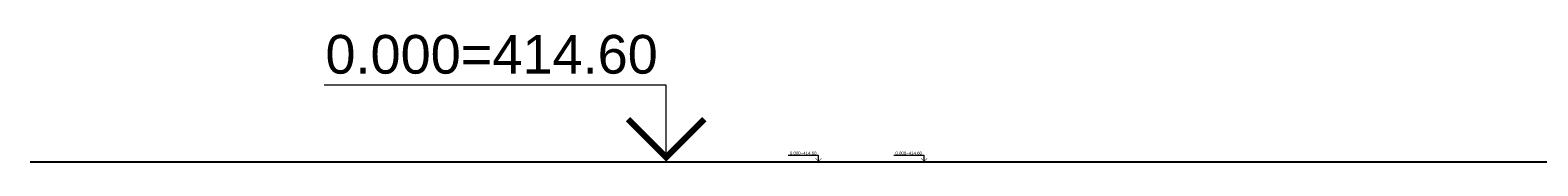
# Model space of a CAD drawing. Header units: millimetres. Extents: x -50987266 to 2610517, y -212233 to 51153522.
# Tile 29 of 174: x 251044 to 445745, y 750 to 17219. Entities that reach past the tile are written whole.
import ezdxf
from ezdxf.enums import TextEntityAlignment as Align

# ---------------------------------------------------------------- set-up
doc = ezdxf.new("R2010")
doc.units = ezdxf.units.MM
doc.set_wipeout_variables(frame=1)
doc.layers.get('Defpoints').update_dxf_attribs({"color": 6})
doc.layers.add('S - LINE', color=7, linetype='Continuous', lineweight=15)
doc.layers.add('S - TEXT', color=7, linetype='Continuous', lineweight=9)
doc.styles.get("Standard").update_dxf_attribs({"font": 'arial.ttf'})

# ---------------------------------------------------------------- blocks, each defined once
blk = doc.blocks.new('*U12')
at = {"color": 0, "linetype": 'ByBlock', "lineweight": -2}
blk.add_line((-3, 0), (-12.928, 0), dxfattribs=at)
blk.add_lwpolyline([(-9.928, 0), (-9.928, 5), (-32.281, 5)], dxfattribs=at)
at = {"color": 0, "linetype": 'ByBlock', "lineweight": -2, "const_width": 0.4}
blk.add_lwpolyline([(-7.428, 2.783), (-9.928, 0.283), (-12.428, 2.783)], dxfattribs=at)
at = {"color": 0, "linetype": 'ByBlock', "lineweight": -2, "oblique": 15}
for tag, p in [('ОТМЕТКА', (-21.307, 7.024)), ('НТЕКСТ', (-21.178, 2.5))]:
    blk.add_attdef(tag, text='', height=3, dxfattribs=at).set_placement(p, align=Align.MIDDLE_CENTER)
blk = doc.blocks.new('*U50')
at = {"color": 0, "linetype": 'ByBlock', "lineweight": -2}
blk.add_line((-3, 0), (-11, 0), dxfattribs=at)
blk.add_lwpolyline([(-8, 0), (-8, 5), (-32.9, 5)], dxfattribs=at)
at = {"color": 0, "linetype": 'ByBlock', "lineweight": -2, "const_width": 0.4}
blk.add_lwpolyline([(-5.5, 2.8), (-8, 0.3), (-10.5, 2.8)], dxfattribs=at)
at = {"color": 0, "linetype": 'ByBlock', "lineweight": -2, "oblique": 15}
for tag, p in [('ОТМЕТКА', (-20.6, 7)), ('НТЕКСТ', (-19.3, 2.5))]:
    blk.add_attdef(tag, text='', height=3, dxfattribs=at).set_placement(p, align=Align.MIDDLE_CENTER)

msp = doc.modelspace()

# ---------------------------------------------------------------- linework, layer by layer
at = {"layer": 'Defpoints'}
msp.add_lwpolyline([(251044.2, 750), (2610517.1, 750)], dxfattribs=at)

# ---------------------------------------------------------------- block references
at = {"layer": 'S - TEXT'}
ref = msp.add_blockref('*U12', (352798.7, 750), dxfattribs=dict(at, xscale=1976, yscale=1976, zscale=1976))
ref.add_attrib('ОТМЕТКА', '0.000=414.60', dxfattribs={"layer": '0', "color": 0, "linetype": 'ByBlock', "lineweight": -2, "height": 5000}).set_placement((310636.1, 14630), align=Align.MIDDLE_CENTER)

# ---------------------------------------------------------------- next in the draw order: wipeouts: each hides what was drawn before it
at = {"color": 7, "true_color": 0xffffff}
for points in [[(348867.2, 2145.7), (352888, 2145.7), (352888, 1380.5), (348867.2, 1380.5)], [(362499.2, 2145.7), (366520, 2145.7), (366520, 1380.5), (362499.2, 1380.5)]]:
    msp.add_wipeout(points, dxfattribs=at).dxf.layer = 'S - LINE'

# ---------------------------------------------------------------- next in the draw order: block references
at = {"layer": 'S - TEXT'}
ref = msp.add_blockref('*U50', (354126.2, 750), dxfattribs=dict(at, xscale=158.0799999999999, yscale=158.0799999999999, zscale=158.0799999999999))
ref.add_attrib('ОТМЕТКА', '0.000=414.60', dxfattribs={"layer": '0', "color": 0, "linetype": 'ByBlock', "lineweight": -2, "height": 400}).set_placement((350864.9, 1860.7), align=Align.MIDDLE_CENTER)
ref = msp.add_blockref('*U50', (367758.2, 750), dxfattribs=dict(at, xscale=158.0799999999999, yscale=158.0799999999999, zscale=158.0799999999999))
ref.add_attrib('ОТМЕТКА', '0.000=414.60', dxfattribs={"layer": '0', "color": 0, "linetype": 'ByBlock', "lineweight": -2, "height": 400}).set_placement((364497, 1860.7), align=Align.MIDDLE_CENTER)

doc.saveas('drawing.dxf')
